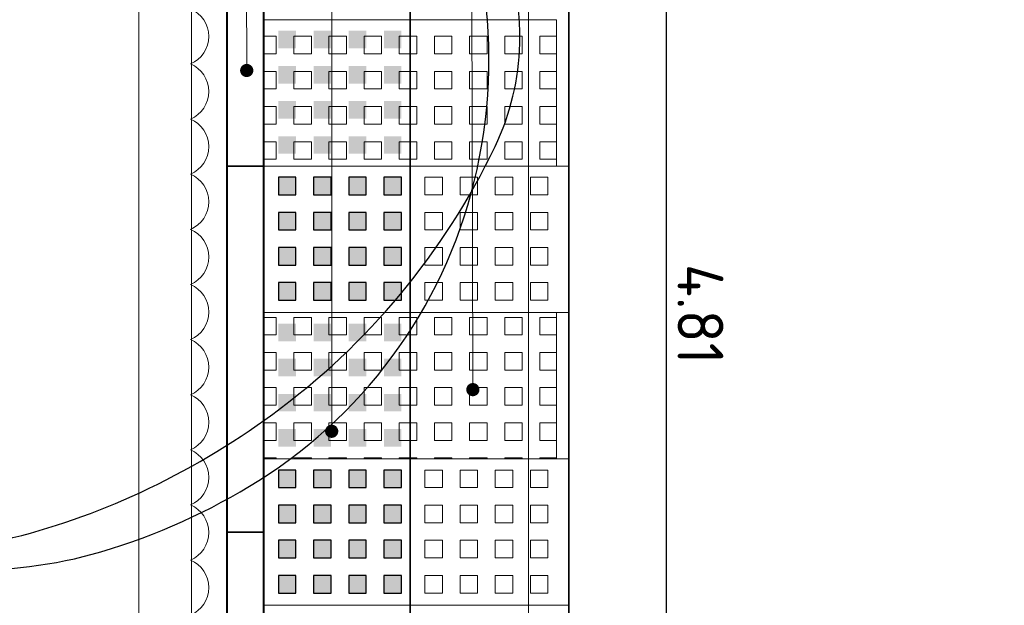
# Model space of a CAD drawing. Header units: metres. Extents: x -890 to 5635, y -951 to 6976.
# Tile 10 of 58: x 63.51 to 66.2, y -21.05 to -19.45. Entities that reach past the tile are written whole.
import ezdxf
from ezdxf import colors
from ezdxf.entities.mleader import LeaderData, LeaderLine
from ezdxf.math import Vec2, Vec3

# ---------------------------------------------------------------- set-up
doc = ezdxf.new("R2010")
doc.units = ezdxf.units.M
for name, color, linetype in [('N-WE-GR-BOOM_2e_grootte-S', 3, 'Continuous'), ('TB63_BOOM', 3, 'Continuous'), ('TM00_MAATVOERING', 1, 'Continuous')]:
    doc.layers.add(name, color=color, linetype=linetype)
for name, color, linetype, lineweight in [('N-WE-GR-sierplantsoen-G', 10, 'Continuous', 18), ('N-WE-VH-KANTOPSLUITING_OPSLUITBAND_100X200-G', 3, 'Continuous', 25), ('N-WE-VH-KANTOPSLUITING_OPSLUITBAND_100X200-S', 150, 'Continuous', 25), ('N-WE-VH-KANTOPSLUITING_OPSLUITBAND_120X250-S', 3, 'Continuous', 25), ('N-WE-VH-KANTOPSLUITING_VOORKANTBAND_OB_100x200-G', 3, 'Continuous', 25), ('N-WE-VH-VERHARDING_GRASPLAAT-G', 70, 'Continuous', 35), ('N-WE-VH-VERHARDING_TEGEL_GRAS-A', 11, 'Continuous', 13), ('N-WE-VH-VERHARDING_TEGEL_GRAS-A2', 252, 'Continuous', 25), ('N-WE-VH-VERHARDING_TEGEL_GRAS-G', 70, 'Continuous', 15), ('N-WE-VH-VERHARDING_TEGEL_GRAS_VAKMARKERING-G', 70, 'Continuous', 35), ('X-XX-AL-AANPIJLING-T18', 10, 'Continuous', 18)]:
    doc.layers.add(name, color=color, linetype=linetype, lineweight=lineweight)
doc.layers.add('TL00_HULPLAAG', color=211, linetype='Continuous', plot=False)
doc.styles.add('NLCS-ISO', font='NLCS-ISO.ttf')
doc.styles.add('NLCS-ISO-M20-T50', font='NLCS-ISO.ttf', dxfattribs={"height": 0.1})
doc.dimstyles.new('NLCS RODOR-DIM-050', dxfattribs={"dimscale": 0.05, "dimtxt": 2.5, "dimasz": 2, "dimexe": 1.25, "dimexo": 0.625, "dimtad": 1, "dimzin": 1, "dimdsep": 46, "dimtxsty": 'NLCS-ISO', "dimblk": 'OBLIQUE', "dimcen": 0, "dimse1": 1, "dimse2": 1, "dimclrd": 256, "dimclre": 1, "dimclrt": 256, "dimadec": 0, "dimazin": 0, "dimtfac": 1, "dimtmove": 2, "dimatfit": 3, "dimfxl": 1, "dimtfill": 1, "dimtolj": 1, "dimtzin": 0, "dimlwd": -1, "dimlwe": -1, "dimarcsym": 0})

# ---------------------------------------------------------------- blocks, each defined once
blk = doc.blocks.new('SB-BOOM19')
at = {"layer": 'TB63_BOOM', "linetype": 'Continuous'}
for centre, radius, start, end in [((0.10968, 0.24706), 0.23006, 38.20985, 86.5855), ((0.00828, -0.00415), 0.47203, 51.53933, 95.77345), ((-0.21996, -0.01244), 0.64959, 9.98315, 38.20995), ((0.02376, 0.01535), 0.44713, 6.02226, 51.53932), ((-0.29322, -0.02534), 0.72398, 358.88831, 9.98335), ((-0.10258, 0.00201), 0.57418, 350.23007, 6.02322), ((-0.20548, -0.02704), 0.63622, 347.04926, 358.8877), ((0.06639, -0.02709), 0.40272, 331.34738, 350.23032)]:
    blk.add_arc(centre, radius, start, end, dxfattribs=at)
blk = doc.blocks.new('BOOM RODOR')
at = {"layer": 'TB63_BOOM', "xscale": 3, "yscale": 3}
blk.add_blockref('SB-BOOM19', (0, 0), dxfattribs=at)
blk = doc.blocks.new('SVH-OPSLUITBAND_100X200_L1000_HD-MM')
for p, q in [((0, 100), (1000, 100)), ((0, 0), (0, 100)), ((1000, 0), (1000, 100)), ((0, 0), (1000, 0))]:
    blk.add_line(p, q)
blk = doc.blocks.new('_Dot')
at = {"color": 0, "linetype": 'ByBlock', "lineweight": -2}
blk.add_line((-0.5, 0), (-1, 0), dxfattribs=at)
at = {"color": 0, "linetype": 'ByBlock', "const_width": 0.5}
blk.add_lwpolyline([(-0.25, 0, 1), (0.25, 0, 1)], format="xyb", close=True, dxfattribs=at)
blk = doc.blocks.new('_Oblique')
at = {"color": 0, "linetype": 'ByBlock', "lineweight": -2}
blk.add_line((-0.5, -0.5), (0.5, 0.5), dxfattribs=at)
blk = doc.blocks.new('*D160')
at = {"layer": 'Defpoints', "color": 0, "transparency": 16777216}
for p in [(64.1797, -18.249), (64.5797, -18.249), (64.1797, -23.2226)]:
    blk.add_point(p, dxfattribs=at)
at = {"layer": 'TM00_MAATVOERING', "transparency": 16777216}
blk.add_line((64.5797, -23.2226), (64.1797, -23.2226), dxfattribs=at)
at = {"layer": 'TM00_MAATVOERING', "transparency": 16777216, "insert": (64.3565, -23.3458), "char_height": 0.125, "attachment_point": 5, "style": 'NLCS-ISO', "bg_fill": 3, "box_fill_scale": 1.1, "bg_fill_color": 256, "bg_fill_true_color": 13158600, "bg_fill_transparency": 0}
blk.add_mtext('\\A1;0.40', dxfattribs=at)
at = {"layer": 'TM00_MAATVOERING', "transparency": 16777216, "xscale": 0.1, "yscale": 0.1, "zscale": 0.1, "rotation": 180}
blk.add_blockref('_Oblique', (64.1797, -23.2226), dxfattribs=at)
at = {"layer": 'TM00_MAATVOERING', "transparency": 16777216, "xscale": 0.1, "yscale": 0.1, "zscale": 0.1}
blk.add_blockref('_Oblique', (64.5797, -23.2226), dxfattribs=at)
blk = doc.blocks.new('TTE tegel')
at = {"layer": 'N-WE-VH-VERHARDING_TEGEL_GRAS-A'}
h = blk.add_hatch(dxfattribs=at)
h.set_pattern_fill('AVH-GRASTEGEL', color=256, scale=0.12, pattern_type=2)
h.set_pattern_definition([(0, (61.35034, 14.72604), (0, 0.048), [0.048, -0.048]), (90, (61.35034, 14.72604), (-0.048, 3e-18), [0.048, -0.048])])
h.paths.add_polyline_path([(61.3199, 14.6856), (61.3199, 15.4856), (61.7199, 15.4856), (61.7199, 14.6856)])
at = {"layer": 'N-WE-VH-VERHARDING_TEGEL_GRAS-G', "flags": 128}
blk.add_lwpolyline([(61.3199, 14.6856), (61.3199, 15.4856), (61.7199, 15.4856), (61.7199, 14.6856)], close=True, dxfattribs=at)
blk = doc.blocks.new('TTE-tegel-half')
at = {"layer": 'N-WE-VH-VERHARDING_TEGEL_GRAS-A2', "color": 11, "linetype": 'Continuous'}
for points in [[(0.0404, -0.0304), (0.0404, -0.0784), (0.0884, -0.0784), (0.0884, -0.0304)], [(0.1364, -0.0304), (0.1364, -0.0784), (0.1844, -0.0784), (0.1844, -0.0304)], [(0.2324, -0.0304), (0.2324, -0.0784), (0.2804, -0.0784), (0.2804, -0.0304)], [(0.3284, -0.0304), (0.3284, -0.0784), (0.3764, -0.0784), (0.3764, -0.0304)], [(0.0404, -0.1264), (0.0404, -0.1744), (0.0884, -0.1744), (0.0884, -0.1264)], [(0.1364, -0.1264), (0.1364, -0.1744), (0.1844, -0.1744), (0.1844, -0.1264)], [(0.2324, -0.1264), (0.2324, -0.1744), (0.2804, -0.1744), (0.2804, -0.1264)], [(0.3284, -0.1264), (0.3284, -0.1744), (0.3764, -0.1744), (0.3764, -0.1264)], [(0.0404, -0.2224), (0.0404, -0.2704), (0.0884, -0.2704), (0.0884, -0.2224)], [(0.1364, -0.2224), (0.1364, -0.2704), (0.1844, -0.2704), (0.1844, -0.2224)], [(0.2324, -0.2224), (0.2324, -0.2704), (0.2804, -0.2704), (0.2804, -0.2224)], [(0.3284, -0.2224), (0.3284, -0.2704), (0.3764, -0.2704), (0.3764, -0.2224)], [(0.0404, -0.3184), (0.0404, -0.3664), (0.0884, -0.3664), (0.0884, -0.3184)], [(0.1364, -0.3184), (0.1364, -0.3664), (0.1844, -0.3664), (0.1844, -0.3184)], [(0.2324, -0.3184), (0.2324, -0.3664), (0.2804, -0.3664), (0.2804, -0.3184)], [(0.3284, -0.3184), (0.3284, -0.3664), (0.3764, -0.3664), (0.3764, -0.3184)]]:
    blk.add_lwpolyline(points, close=True, dxfattribs=at)
at = {"layer": 'N-WE-VH-VERHARDING_TEGEL_GRAS-G', "flags": 128}
blk.add_lwpolyline([(0, 0), (0.4, 0), (0.4, -0.4), (0, -0.4)], close=True, dxfattribs=at)
blk = doc.blocks.new('*D161')
at = {"layer": 'Defpoints', "color": 0, "transparency": 16777216}
for p in [(65.0128, -17.8484), (65.0129, -22.6592), (65.2788, -22.6592)]:
    blk.add_point(p, dxfattribs=at)
at = {"layer": 'TM00_MAATVOERING', "transparency": 16777216}
blk.add_line((65.2787, -17.8484), (65.2788, -22.6592), dxfattribs=at)
at = {"layer": 'TM00_MAATVOERING', "transparency": 16777216, "xscale": 0.1, "yscale": 0.1, "zscale": 0.1}
for p, rotation in [((65.2787, -17.8484), 90.00139617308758), ((65.2788, -22.6592), 270.0013961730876)]:
    blk.add_blockref('_Oblique', p, dxfattribs=dict(at, rotation=rotation))
at = {"layer": 'TM00_MAATVOERING', "transparency": 16777216, "insert": (65.3725, -20.2538), "char_height": 0.125, "attachment_point": 5, "rotation": 270.0014, "style": 'NLCS-ISO', "bg_fill": 3, "box_fill_scale": 1.1, "bg_fill_color": 256, "bg_fill_true_color": 13158600, "bg_fill_transparency": 0}
blk.add_mtext('\\A1;4.81', dxfattribs=at)

msp = doc.modelspace()

# ---------------------------------------------------------------- linework, layer by layer
msp.add_circle((74.4072, 12.7269), 964.0442)
at = {"layer": 'N-WE-GR-sierplantsoen-G'}
msp.add_lwpolyline([(63.9798, -21.0759, 0.666667), (63.9797, -20.9253, 0.666667), (63.9797, -20.7748, 0.666667), (63.9797, -20.6242, 0.666667), (63.9797, -20.4736, 0.666667), (63.9797, -20.323, 0.666667), (63.9797, -20.1724, 0.666667), (63.9797, -20.0218, 0.666667), (63.9797, -19.8712, 0.666667), (63.9797, -19.7206, 0.666667), (63.9797, -19.57, 0.666667), (63.9797, -19.4194, 0.666667)], format="xyb", dxfattribs=at)
at = {"layer": 'N-WE-VH-KANTOPSLUITING_OPSLUITBAND_100X200-G', "ltscale": 0.2, "flags": 128}
msp.add_lwpolyline([(64.1797, -22.6592), (64.1797, -17.849)], dxfattribs=at)
at = {"layer": 'N-WE-VH-KANTOPSLUITING_OPSLUITBAND_120X250-S', "flags": 128}
for points in [[(64.0797, -22.6592), (64.0797, -17.849), (62.4706, -17.849), (63.276, -22.6592), (64.0797, -22.6592)], [(65.0128, -17.8484), (64.1797, -17.849), (64.1807, -22.6592), (65.0128, -22.6592), (65.0128, -17.8484)]]:
    msp.add_lwpolyline(points, dxfattribs=at)
at = {"layer": 'N-WE-VH-KANTOPSLUITING_VOORKANTBAND_OB_100x200-G', "flags": 128}
msp.add_lwpolyline([(64.0797, -22.6592), (64.0797, -17.849)], dxfattribs=at)
at = {"layer": 'N-WE-VH-VERHARDING_GRASPLAAT-G'}
msp.add_lwpolyline([(65.0128, -17.849), (64.5797, -17.849), (64.5797, -22.6592), (65.0128, -22.6592)], dxfattribs=at)
at = {"layer": 'N-WE-VH-VERHARDING_TEGEL_GRAS-A', "linetype": 'Continuous'}
for p, q in [((64.6681, -19.8794), (64.6681, -19.9274)), ((64.7161, -19.8794), (64.7161, -19.9274)), ((64.7161, -19.8794), (64.7641, -19.8794)), ((64.7641, -19.8794), (64.7641, -19.9274)), ((64.8121, -19.8794), (64.8121, -19.9274)), ((64.8121, -19.8794), (64.8601, -19.8794)), ((64.8601, -19.8794), (64.8601, -19.9274)), ((64.9081, -19.8794), (64.9081, -19.9274)), ((64.9081, -19.8794), (64.9561, -19.8794)), ((64.9561, -19.8794), (64.9561, -19.9274)), ((64.7161, -19.9274), (64.7641, -19.9274)), ((64.8121, -19.9274), (64.8601, -19.9274)), ((64.9081, -19.9274), (64.9561, -19.9274)), ((64.6681, -19.9754), (64.6681, -20.0234)), ((64.7161, -19.9754), (64.7161, -20.0234)), ((64.7161, -19.9754), (64.7641, -19.9754)), ((64.7641, -19.9754), (64.7641, -20.0234)), ((64.8121, -19.9754), (64.8121, -20.0234)), ((64.8121, -19.9754), (64.8601, -19.9754)), ((64.8601, -19.9754), (64.8601, -20.0234)), ((64.9081, -19.9754), (64.9081, -20.0234)), ((64.9081, -19.9754), (64.9561, -19.9754)), ((64.9561, -19.9754), (64.9561, -20.0234)), ((64.7161, -20.0234), (64.7641, -20.0234)), ((64.8121, -20.0234), (64.8601, -20.0234)), ((64.9081, -20.0234), (64.9561, -20.0234)), ((64.6681, -20.0714), (64.6681, -20.1194)), ((64.7161, -20.0714), (64.7161, -20.1194)), ((64.7161, -20.0714), (64.7641, -20.0714)), ((64.7641, -20.0714), (64.7641, -20.1194)), ((64.8121, -20.0714), (64.8121, -20.1194)), ((64.8121, -20.0714), (64.8601, -20.0714)), ((64.8601, -20.0714), (64.8601, -20.1194)), ((64.9081, -20.0714), (64.9081, -20.1194)), ((64.9081, -20.0714), (64.9561, -20.0714)), ((64.9561, -20.0714), (64.9561, -20.1194)), ((64.7161, -20.1194), (64.7641, -20.1194)), ((64.8121, -20.1194), (64.8601, -20.1194)), ((64.9081, -20.1194), (64.9561, -20.1194)), ((64.6681, -20.1674), (64.6681, -20.2154)), ((64.7161, -20.1674), (64.7161, -20.2154)), ((64.7161, -20.1674), (64.7641, -20.1674)), ((64.7641, -20.1674), (64.7641, -20.2154)), ((64.8121, -20.1674), (64.8121, -20.2154)), ((64.8121, -20.1674), (64.8601, -20.1674)), ((64.8601, -20.1674), (64.8601, -20.2154)), ((64.9081, -20.1674), (64.9081, -20.2154)), ((64.9081, -20.1674), (64.9561, -20.1674)), ((64.9561, -20.1674), (64.9561, -20.2154)), ((64.7161, -20.2154), (64.7641, -20.2154)), ((64.8121, -20.2154), (64.8601, -20.2154)), ((64.9081, -20.2154), (64.9561, -20.2154)), ((64.6681, -20.6794), (64.6681, -20.7274)), ((64.7161, -20.6794), (64.7161, -20.7274)), ((64.7161, -20.6794), (64.7641, -20.6794)), ((64.7641, -20.6794), (64.7641, -20.7274)), ((64.8121, -20.6794), (64.8121, -20.7274)), ((64.8121, -20.6794), (64.8601, -20.6794)), ((64.8601, -20.6794), (64.8601, -20.7274)), ((64.9081, -20.6794), (64.9081, -20.7274)), ((64.9081, -20.6794), (64.9561, -20.6794)), ((64.9561, -20.6794), (64.9561, -20.7274)), ((64.7161, -20.7274), (64.7641, -20.7274)), ((64.8121, -20.7274), (64.8601, -20.7274)), ((64.9081, -20.7274), (64.9561, -20.7274)), ((64.6681, -20.7754), (64.6681, -20.8234)), ((64.7161, -20.7754), (64.7161, -20.8234)), ((64.7161, -20.7754), (64.7641, -20.7754)), ((64.7641, -20.7754), (64.7641, -20.8234)), ((64.8121, -20.7754), (64.8121, -20.8234)), ((64.8121, -20.7754), (64.8601, -20.7754)), ((64.8601, -20.7754), (64.8601, -20.8234)), ((64.9081, -20.7754), (64.9081, -20.8234)), ((64.9081, -20.7754), (64.9561, -20.7754)), ((64.9561, -20.7754), (64.9561, -20.8234)), ((64.7161, -20.8234), (64.7641, -20.8234)), ((64.8121, -20.8234), (64.8601, -20.8234)), ((64.9081, -20.8234), (64.9561, -20.8234)), ((64.6681, -20.8714), (64.6681, -20.9194)), ((64.7161, -20.8714), (64.7161, -20.9194)), ((64.7161, -20.8714), (64.7641, -20.8714)), ((64.7641, -20.8714), (64.7641, -20.9194)), ((64.8121, -20.8714), (64.8121, -20.9194)), ((64.8121, -20.8714), (64.8601, -20.8714)), ((64.8601, -20.8714), (64.8601, -20.9194)), ((64.9081, -20.8714), (64.9081, -20.9194)), ((64.9081, -20.8714), (64.9561, -20.8714)), ((64.9561, -20.8714), (64.9561, -20.9194)), ((64.7161, -20.9194), (64.7641, -20.9194)), ((64.8121, -20.9194), (64.8601, -20.9194)), ((64.9081, -20.9194), (64.9561, -20.9194)), ((64.6681, -20.9674), (64.6681, -21.0154)), ((64.7161, -20.9674), (64.7161, -21.0154)), ((64.7161, -20.9674), (64.7641, -20.9674)), ((64.7641, -20.9674), (64.7641, -21.0154)), ((64.8121, -20.9674), (64.8121, -21.0154)), ((64.8121, -20.9674), (64.8601, -20.9674)), ((64.8601, -20.9674), (64.8601, -21.0154)), ((64.9081, -20.9674), (64.9081, -21.0154)), ((64.9081, -20.9674), (64.9561, -20.9674)), ((64.9561, -20.9674), (64.9561, -21.0154)), ((64.7161, -21.0154), (64.7641, -21.0154)), ((64.8121, -21.0154), (64.8601, -21.0154)), ((64.9081, -21.0154), (64.9561, -21.0154))]:
    msp.add_line(p, q, dxfattribs=at)
at = {"layer": 'N-WE-VH-VERHARDING_TEGEL_GRAS-G'}
for p, q in [((64.9797, -19.849), (64.9797, -19.449)), ((65.0128, -19.849), (64.9797, -19.849)), ((65.0128, -19.849), (64.9797, -19.849)), ((64.9797, -20.649), (64.9797, -20.249)), ((65.0128, -20.249), (64.9797, -20.249)), ((65.0128, -20.649), (64.9797, -20.649)), ((65.0128, -20.649), (64.9797, -20.649)), ((65.0128, -21.049), (64.9797, -21.049))]:
    msp.add_line(p, q, dxfattribs=at)
at = {"layer": 'N-WE-VH-VERHARDING_TEGEL_GRAS_VAKMARKERING-G', "flags": 128}
msp.add_lwpolyline([(64.5797, -17.849), (64.1797, -17.849), (64.1797, -22.6592), (64.5797, -22.6592)], close=True, dxfattribs=at)

# ---------------------------------------------------------------- block references
at = {"layer": 'N-WE-GR-BOOM_2e_grootte-S', "rotation": 296.1917519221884}
msp.add_blockref('BOOM RODOR', (63.379, -19.5292), dxfattribs=at)
at = {"layer": 'N-WE-VH-KANTOPSLUITING_OPSLUITBAND_100X200-S', "xscale": 0.001, "yscale": 0.001, "zscale": 0.001, "rotation": 270.0124513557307}
for p in [(64.0799, -18.849), (64.0801, -19.849), (64.0803, -20.849)]:
    msp.add_blockref('SVH-OPSLUITBAND_100X200_L1000_HD-MM', p, dxfattribs=at)

# ---------------------------------------------------------------- leaders
at = {"layer": 'X-XX-AL-AANPIJLING-T18'}
ml = msp.add_multileader_mtext('Standard', dxfattribs=at)
ml.set_content('TTE tegel 800x400x60 mm, halfsteensverband, gevuld met gras, zie plantsoenlijst', color=2, style='NLCS-ISO-M20-T50')
ml.set_leader_properties(color=256, linetype='ByLayer', lineweight=-1)
ml.set_arrow_properties(name='DOT')
ml.build(insert=Vec2(0, 0))
ml.multileader.update_dxf_attribs({"text_left_attachment_type": 3, "text_right_attachment_type": 5, "dogleg_length": 0.036, "arrow_head_size": 0.036})
ctx = ml.context
ctx.base_point, ctx.char_height, ctx.arrow_head_size, ctx.landing_gap_size, ctx.plane_origin, ctx.plane_x_axis, ctx.plane_y_axis = Vec3(64.7415, -16.2125), 0.09, 0.036, 0.045, Vec3(64.7415, -18.4388), Vec3(0, 1), Vec3(-1, 0)
ctx.left_attachment, ctx.right_attachment = 3, 5
notes = []
notes.append((ctx, [(0, (1, 1, 0), (64.7415, -16.2485), (0, 1), 0.036, [(0, [(64.7511, -20.4597)], 0, [])])]))
ctx.mtext.insert, ctx.mtext.text_direction, ctx.mtext.rotation, ctx.mtext.flow_direction = Vec3(64.683, -16.1675), Vec3(0, 1), 1.570796, 5
ml = msp.add_multileader_mtext('Standard', dxfattribs=at)
ml.set_content('TTE tegel, gevuld met 4 rijen TTE betonklinkers 74x74x48 mm, kleur: grijs', color=2, style='NLCS-ISO-M20-T50')
ml.set_leader_properties(color=256, linetype='ByLayer', lineweight=-1)
ml.set_arrow_properties(name='DOT')
ml.build(insert=Vec2(0, 0))
ml.multileader.update_dxf_attribs({"text_left_attachment_type": 3, "text_right_attachment_type": 5, "dogleg_length": 0.036, "arrow_head_size": 0.036})
ctx = ml.context
ctx.base_point, ctx.char_height, ctx.arrow_head_size, ctx.landing_gap_size, ctx.plane_origin, ctx.plane_x_axis, ctx.plane_y_axis = Vec3(64.3656, -16.2125), 0.09, 0.036, 0.045, Vec3(64.3656, -18.4388), Vec3(0, 1), Vec3(-1, 0)
ctx.left_attachment, ctx.right_attachment = 3, 5
notes.append((ctx, [(0, (1, 1, 0), (64.3656, -16.2485), (0, 1), 0.036, [(0, [(64.3656, -20.5735)], 0, [])])]))
ctx.mtext.insert, ctx.mtext.text_direction, ctx.mtext.rotation, ctx.mtext.flow_direction = Vec3(64.3071, -16.1675), Vec3(0, 1), 1.570796, 5
for ctx, leaders in notes:
    for number, flags, end, landing, length, lines in leaders:
        leader = LeaderData()
        leader.index, (leader.has_last_leader_line, leader.has_dogleg_vector, leader.attachment_direction) = number, flags
        leader.last_leader_point, leader.dogleg_vector, leader.dogleg_length = Vec3(end), Vec3(landing), length
        for number, points, colour, breaks in lines:
            line = LeaderLine()
            line.index, line.vertices, line.color, line.breaks = number, Vec3.list(points), colors.encode_raw_color(colour), breaks
            leader.lines.append(line)
        ctx.leaders.append(leader)

# ---------------------------------------------------------------- next in the draw order: dimensions: what is measured, and where the dimension line sits
at = {"layer": 'TM00_MAATVOERING'}
dim = msp.add_aligned_dim(p1=(65.0128, -17.8484), p2=(65.0129, -22.6592), distance=0.2659, dimstyle='NLCS RODOR-DIM-050', dxfattribs=at)
dim.commit()
dim.dimension.update_dxf_attribs({"geometry": '*D161', "text_midpoint": (65.3725, -20.2538)})
dim = msp.add_linear_dim(base=(64.1797, -23.2226), p1=(64.5797, -18.249), p2=(64.1797, -18.249), angle=180, dimstyle='NLCS RODOR-DIM-050', dxfattribs=at)
dim.commit()
dim.dimension.update_dxf_attribs({"geometry": '*D160', "text_midpoint": (64.3565, -23.3458), "dimtype": 161})

# ---------------------------------------------------------------- next in the draw order: linework, layer by layer
at = {"layer": 'N-WE-VH-VERHARDING_TEGEL_GRAS-A', "linetype": 'Continuous'}
for p, q in [((64.6201, -19.8794), (64.6201, -19.9274)), ((64.6201, -19.8794), (64.6681, -19.8794)), ((64.6201, -19.9274), (64.6681, -19.9274)), ((64.6201, -19.9754), (64.6201, -20.0234)), ((64.6201, -19.9754), (64.6681, -19.9754)), ((64.6201, -20.0234), (64.6681, -20.0234)), ((64.6201, -20.0714), (64.6201, -20.1194)), ((64.6201, -20.0714), (64.6681, -20.0714)), ((64.6201, -20.1194), (64.6681, -20.1194)), ((64.6201, -20.1674), (64.6201, -20.2154)), ((64.6201, -20.1674), (64.6681, -20.1674)), ((64.6201, -20.2154), (64.6681, -20.2154)), ((64.6201, -20.6794), (64.6201, -20.7274)), ((64.6201, -20.6794), (64.6681, -20.6794)), ((64.6201, -20.7274), (64.6681, -20.7274)), ((64.6201, -20.7754), (64.6201, -20.8234)), ((64.6201, -20.7754), (64.6681, -20.7754)), ((64.6201, -20.8234), (64.6681, -20.8234)), ((64.6201, -20.8714), (64.6201, -20.9194)), ((64.6201, -20.8714), (64.6681, -20.8714)), ((64.6201, -20.9194), (64.6681, -20.9194)), ((64.6201, -20.9674), (64.6201, -21.0154)), ((64.6201, -20.9674), (64.6681, -20.9674)), ((64.6201, -21.0154), (64.6681, -21.0154))]:
    msp.add_line(p, q, dxfattribs=at)
at = {"layer": 'N-WE-VH-VERHARDING_TEGEL_GRAS-A', "color": 251}
for points in [[(64.2201, -19.4794), (64.2681, -19.4794), (64.2201, -19.5274), (64.2681, -19.5274)], [(64.3161, -19.4794), (64.3641, -19.4794), (64.3161, -19.5274), (64.3641, -19.5274)], [(64.4121, -19.4794), (64.4601, -19.4794), (64.4121, -19.5274), (64.4601, -19.5274)], [(64.5081, -19.4794), (64.5561, -19.4794), (64.5081, -19.5274), (64.5561, -19.5274)], [(64.2201, -19.5754), (64.2681, -19.5754), (64.2201, -19.6234), (64.2681, -19.6234)], [(64.3161, -19.5754), (64.3641, -19.5754), (64.3161, -19.6234), (64.3641, -19.6234)], [(64.4121, -19.5754), (64.4601, -19.5754), (64.4121, -19.6234), (64.4601, -19.6234)], [(64.5081, -19.5754), (64.5561, -19.5754), (64.5081, -19.6234), (64.5561, -19.6234)], [(64.2201, -19.6714), (64.2681, -19.6714), (64.2201, -19.7194), (64.2681, -19.7194)], [(64.3161, -19.6714), (64.3641, -19.6714), (64.3161, -19.7194), (64.3641, -19.7194)], [(64.4121, -19.6714), (64.4601, -19.6714), (64.4121, -19.7194), (64.4601, -19.7194)], [(64.5081, -19.6714), (64.5561, -19.6714), (64.5081, -19.7194), (64.5561, -19.7194)], [(64.2201, -19.7674), (64.2681, -19.7674), (64.2201, -19.8154), (64.2681, -19.8154)], [(64.3161, -19.7674), (64.3641, -19.7674), (64.3161, -19.8154), (64.3641, -19.8154)], [(64.4121, -19.7674), (64.4601, -19.7674), (64.4121, -19.8154), (64.4601, -19.8154)], [(64.5081, -19.7674), (64.5561, -19.7674), (64.5081, -19.8154), (64.5561, -19.8154)], [(64.2201, -19.8794), (64.2681, -19.8794), (64.2201, -19.9274), (64.2681, -19.9274)], [(64.3161, -19.8794), (64.3641, -19.8794), (64.3161, -19.9274), (64.3641, -19.9274)], [(64.4121, -19.8794), (64.4601, -19.8794), (64.4121, -19.9274), (64.4601, -19.9274)], [(64.5081, -19.8794), (64.5561, -19.8794), (64.5081, -19.9274), (64.5561, -19.9274)], [(64.2201, -19.9754), (64.2681, -19.9754), (64.2201, -20.0234), (64.2681, -20.0234)], [(64.3161, -19.9754), (64.3641, -19.9754), (64.3161, -20.0234), (64.3641, -20.0234)], [(64.4121, -19.9754), (64.4601, -19.9754), (64.4121, -20.0234), (64.4601, -20.0234)], [(64.5081, -19.9754), (64.5561, -19.9754), (64.5081, -20.0234), (64.5561, -20.0234)], [(64.2201, -20.0714), (64.2681, -20.0714), (64.2201, -20.1194), (64.2681, -20.1194)], [(64.3161, -20.0714), (64.3641, -20.0714), (64.3161, -20.1194), (64.3641, -20.1194)], [(64.4121, -20.0714), (64.4601, -20.0714), (64.4121, -20.1194), (64.4601, -20.1194)], [(64.5081, -20.0714), (64.5561, -20.0714), (64.5081, -20.1194), (64.5561, -20.1194)], [(64.2201, -20.1674), (64.2681, -20.1674), (64.2201, -20.2154), (64.2681, -20.2154)], [(64.3161, -20.1674), (64.3641, -20.1674), (64.3161, -20.2154), (64.3641, -20.2154)], [(64.4121, -20.1674), (64.4601, -20.1674), (64.4121, -20.2154), (64.4601, -20.2154)], [(64.5081, -20.1674), (64.5561, -20.1674), (64.5081, -20.2154), (64.5561, -20.2154)], [(64.2201, -20.2794), (64.2681, -20.2794), (64.2201, -20.3274), (64.2681, -20.3274)], [(64.3161, -20.2794), (64.3641, -20.2794), (64.3161, -20.3274), (64.3641, -20.3274)], [(64.4121, -20.2794), (64.4601, -20.2794), (64.4121, -20.3274), (64.4601, -20.3274)], [(64.5081, -20.2794), (64.5561, -20.2794), (64.5081, -20.3274), (64.5561, -20.3274)], [(64.2201, -20.3754), (64.2681, -20.3754), (64.2201, -20.4234), (64.2681, -20.4234)], [(64.3161, -20.3754), (64.3641, -20.3754), (64.3161, -20.4234), (64.3641, -20.4234)], [(64.4121, -20.3754), (64.4601, -20.3754), (64.4121, -20.4234), (64.4601, -20.4234)], [(64.5081, -20.3754), (64.5561, -20.3754), (64.5081, -20.4234), (64.5561, -20.4234)], [(64.2201, -20.4714), (64.2681, -20.4714), (64.2201, -20.5194), (64.2681, -20.5194)], [(64.3161, -20.4714), (64.3641, -20.4714), (64.3161, -20.5194), (64.3641, -20.5194)], [(64.4121, -20.4714), (64.4601, -20.4714), (64.4121, -20.5194), (64.4601, -20.5194)], [(64.5081, -20.4714), (64.5561, -20.4714), (64.5081, -20.5194), (64.5561, -20.5194)], [(64.2201, -20.5674), (64.2681, -20.5674), (64.2201, -20.6154), (64.2681, -20.6154)], [(64.3161, -20.5674), (64.3641, -20.5674), (64.3161, -20.6154), (64.3641, -20.6154)], [(64.4121, -20.5674), (64.4601, -20.5674), (64.4121, -20.6154), (64.4601, -20.6154)], [(64.5081, -20.5674), (64.5561, -20.5674), (64.5081, -20.6154), (64.5561, -20.6154)], [(64.2201, -20.6794), (64.2681, -20.6794), (64.2201, -20.7274), (64.2681, -20.7274)], [(64.3161, -20.6794), (64.3641, -20.6794), (64.3161, -20.7274), (64.3641, -20.7274)], [(64.4121, -20.6794), (64.4601, -20.6794), (64.4121, -20.7274), (64.4601, -20.7274)], [(64.5081, -20.6794), (64.5561, -20.6794), (64.5081, -20.7274), (64.5561, -20.7274)], [(64.2201, -20.7754), (64.2681, -20.7754), (64.2201, -20.8234), (64.2681, -20.8234)], [(64.3161, -20.7754), (64.3641, -20.7754), (64.3161, -20.8234), (64.3641, -20.8234)], [(64.4121, -20.7754), (64.4601, -20.7754), (64.4121, -20.8234), (64.4601, -20.8234)], [(64.5081, -20.7754), (64.5561, -20.7754), (64.5081, -20.8234), (64.5561, -20.8234)], [(64.2201, -20.8714), (64.2681, -20.8714), (64.2201, -20.9194), (64.2681, -20.9194)], [(64.3161, -20.8714), (64.3641, -20.8714), (64.3161, -20.9194), (64.3641, -20.9194)], [(64.4121, -20.8714), (64.4601, -20.8714), (64.4121, -20.9194), (64.4601, -20.9194)], [(64.5081, -20.8714), (64.5561, -20.8714), (64.5081, -20.9194), (64.5561, -20.9194)], [(64.2201, -20.9674), (64.2681, -20.9674), (64.2201, -21.0154), (64.2681, -21.0154)], [(64.3161, -20.9674), (64.3641, -20.9674), (64.3161, -21.0154), (64.3641, -21.0154)], [(64.4121, -20.9674), (64.4601, -20.9674), (64.4121, -21.0154), (64.4601, -21.0154)], [(64.5081, -20.9674), (64.5561, -20.9674), (64.5081, -21.0154), (64.5561, -21.0154)]]:
    msp.add_solid(points, dxfattribs=at)
at = {"layer": 'N-WE-VH-VERHARDING_TEGEL_GRAS-G'}
for p, q in [((64.5797, -20.249), (64.5797, -19.849)), ((64.9797, -20.249), (64.5797, -20.249)), ((64.5797, -21.049), (64.5797, -20.649)), ((64.9797, -21.049), (64.5797, -21.049))]:
    msp.add_line(p, q, dxfattribs=at)
at = {"layer": 'TL00_HULPLAAG'}
msp.add_lwpolyline([(61.9358, -17.1785), (65.0128, -17.1785), (65.0128, -23.0834), (61.9358, -23.0834)], close=True, dxfattribs=at)
at = {"layer": 'TL00_HULPLAAG', "flags": 128}
for points in [[(64.0798, -19.849), (64.0798, -18.849), (64.1798, -18.849), (64.1798, -19.849), (64.0798, -19.849)], [(64.0797, -20.849), (64.0797, -19.849), (64.1797, -19.849), (64.1797, -20.849), (64.0797, -20.849)], [(64.0797, -21.849), (64.0797, -20.849), (64.1797, -20.849), (64.1797, -21.849), (64.0797, -21.849)]]:
    msp.add_lwpolyline(points, dxfattribs=at)

# ---------------------------------------------------------------- next in the draw order: block references
for p in [(64.1797, -19.849), (64.1797, -20.649)]:
    msp.add_blockref('TTE-tegel-half', p)
at = {"layer": 'N-WE-VH-VERHARDING_TEGEL_GRAS-A', "rotation": 270}
for p in [(49.4941, 41.8709), (49.4941, 41.0709)]:
    msp.add_blockref('TTE tegel', p, dxfattribs=at)

# ---------------------------------------------------------------- next in the draw order: leaders
at = {"layer": 'X-XX-AL-AANPIJLING-T18'}
ml = msp.add_multileader_mtext('Standard', dxfattribs=at)
ml.set_content('betonstraatstenen, dikformaat, keperverband, type: Keranova Rossa ', color=2, style='NLCS-ISO-M20-T50')
ml.set_leader_properties(color=256, linetype='ByLayer', lineweight=-1)
ml.set_arrow_properties(name='DOT')
ml.build(insert=Vec2(0, 0))
ml.multileader.update_dxf_attribs({"text_left_attachment_type": 3, "text_right_attachment_type": 5, "dogleg_length": 0.036, "arrow_head_size": 0.036})
ctx = ml.context
ctx.base_point, ctx.char_height, ctx.arrow_head_size, ctx.landing_gap_size, ctx.plane_origin, ctx.plane_x_axis, ctx.plane_y_axis = Vec3(64.9034, -16.2035), 0.09, 0.036, 0.045, Vec3(64.9034, -17.378), Vec3(0, 1), Vec3(-1, 0)
ctx.left_attachment, ctx.right_attachment = 3, 5
notes = []
notes.append((ctx, [(0, (1, 1, 0), (64.9034, -16.2395), (0, 1), 0.036, [(0, [(64.9034, -23.0107)], 0, [])])]))
ctx.mtext.insert, ctx.mtext.text_direction, ctx.mtext.rotation, ctx.mtext.flow_direction = Vec3(64.8449, -16.1585), Vec3(0, 1), 1.570796, 5
ml = msp.add_multileader_mtext('Standard', dxfattribs=at)
ml.set_content('dubbele strek, betonstraatstenen, dikformaat, type: Keranova Rossa', color=2, style='NLCS-ISO-M20-T50')
ml.set_leader_properties(color=256, linetype='ByLayer', lineweight=-1)
ml.set_arrow_properties(name='DOT')
ml.build(insert=Vec2(0, 0))
ml.multileader.update_dxf_attribs({"text_left_attachment_type": 3, "text_right_attachment_type": 5, "dogleg_length": 0.036, "arrow_head_size": 0.036})
ctx = ml.context
ctx.base_point, ctx.char_height, ctx.arrow_head_size, ctx.landing_gap_size, ctx.plane_origin, ctx.plane_x_axis, ctx.plane_y_axis = Vec3(63.8387, -16.2189), 0.09, 0.036, 0.045, Vec3(63.8387, -17.2749), Vec3(0, 1), Vec3(-1, 0)
ctx.left_attachment, ctx.right_attachment = 3, 5
notes.append((ctx, [(0, (1, 1, 0), (63.8387, -16.2549), (0, 1), 0.036, [(0, [(63.8387, -22.8604)], 0, [])])]))
ctx.mtext.insert, ctx.mtext.text_direction, ctx.mtext.rotation, ctx.mtext.flow_direction = Vec3(63.7802, -16.1739), Vec3(0, 1), 1.570796, 5
ml = msp.add_multileader_mtext('Standard', dxfattribs=at)
ml.set_content('nieuw aan te planten boom, zie plantsoenlijst', color=2, style='NLCS-ISO-M20-T50')
ml.set_leader_properties(color=256, linetype='ByLayer', lineweight=-1)
ml.set_arrow_properties(name='DOT')
ml.build(insert=Vec2(0, 0))
ml.multileader.update_dxf_attribs({"text_left_attachment_type": 3, "text_right_attachment_type": 5, "dogleg_length": 0.036, "arrow_head_size": 0.036})
ctx = ml.context
ctx.base_point, ctx.char_height, ctx.arrow_head_size, ctx.landing_gap_size, ctx.plane_origin, ctx.plane_x_axis, ctx.plane_y_axis = Vec3(63.3953, -16.2189), 0.09, 0.036, 0.045, Vec3(63.3953, -24.065), Vec3(0, 1), Vec3(-1, 0)
ctx.left_attachment, ctx.right_attachment = 3, 5
notes.append((ctx, [(0, (1, 1, 0), (63.3953, -16.2549), (0, 1), 0.036, [(0, [(63.3953, -19.5281)], 0, [])])]))
ctx.mtext.insert, ctx.mtext.text_direction, ctx.mtext.rotation, ctx.mtext.flow_direction = Vec3(63.3368, -16.1739), Vec3(0, 1), 1.570796, 5
ml = msp.add_multileader_mtext('Standard', dxfattribs=at)
ml.set_content('opsluitband 120x250 mm, kleur: grijs', color=2, style='NLCS-ISO-M20-T50')
ml.set_leader_properties(color=256, linetype='ByLayer', lineweight=-1)
ml.set_arrow_properties(name='DOT')
ml.build(insert=Vec2(0, 0))
ml.multileader.update_dxf_attribs({"text_left_attachment_type": 3, "text_right_attachment_type": 5, "dogleg_length": 0.036, "arrow_head_size": 0.036})
ctx = ml.context
ctx.base_point, ctx.char_height, ctx.arrow_head_size, ctx.landing_gap_size, ctx.plane_origin, ctx.plane_x_axis, ctx.plane_y_axis = Vec3(63.9827, -16.2189), 0.09, 0.036, 0.045, Vec3(63.9827, -18.2742), Vec3(0, 1), Vec3(-1, 0)
ctx.left_attachment, ctx.right_attachment = 3, 5
notes.append((ctx, [(0, (1, 1, 0), (63.9827, -16.2549), (0, 1), 0.036, [(0, [(63.9827, -22.6974)], 0, [])])]))
ctx.mtext.insert, ctx.mtext.text_direction, ctx.mtext.rotation, ctx.mtext.flow_direction = Vec3(63.9242, -16.1739), Vec3(0, 1), 1.570796, 5
ml = msp.add_multileader_mtext('Standard', dxfattribs=at)
ml.set_content('opsluitband 100x200 mm, kleur: grijs', color=2, style='NLCS-ISO-M20-T50')
ml.set_leader_properties(color=256, linetype='ByLayer', lineweight=-1)
ml.set_arrow_properties(name='DOT')
ml.build(insert=Vec2(0, 0))
ml.multileader.update_dxf_attribs({"text_left_attachment_type": 3, "text_right_attachment_type": 5, "dogleg_length": 0.036, "arrow_head_size": 0.036})
ctx = ml.context
ctx.base_point, ctx.char_height, ctx.arrow_head_size, ctx.landing_gap_size, ctx.plane_origin, ctx.plane_x_axis, ctx.plane_y_axis = Vec3(64.1324, -16.2125), 0.09, 0.036, 0.045, Vec3(64.3851, -19.0397), Vec3(0, 1), Vec3(-1, 0)
ctx.left_attachment, ctx.right_attachment = 3, 5
notes.append((ctx, [(0, (1, 1, 0), (64.1324, -18.9886), (0, 1), 2.7761, [(0, [(64.1336, -19.5878)], 0, [])])]))
ctx.mtext.insert, ctx.mtext.text_direction, ctx.mtext.rotation, ctx.mtext.flow_direction = Vec3(64.0739, -16.1675), Vec3(0, 1), 1.570796, 5
for ctx, leaders in notes:
    for number, flags, end, landing, length, lines in leaders:
        leader = LeaderData()
        leader.index, (leader.has_last_leader_line, leader.has_dogleg_vector, leader.attachment_direction) = number, flags
        leader.last_leader_point, leader.dogleg_vector, leader.dogleg_length = Vec3(end), Vec3(landing), length
        for number, points, colour, breaks in lines:
            line = LeaderLine()
            line.index, line.vertices, line.color, line.breaks = number, Vec3.list(points), colors.encode_raw_color(colour), breaks
            leader.lines.append(line)
        ctx.leaders.append(leader)

doc.saveas('drawing.dxf')
